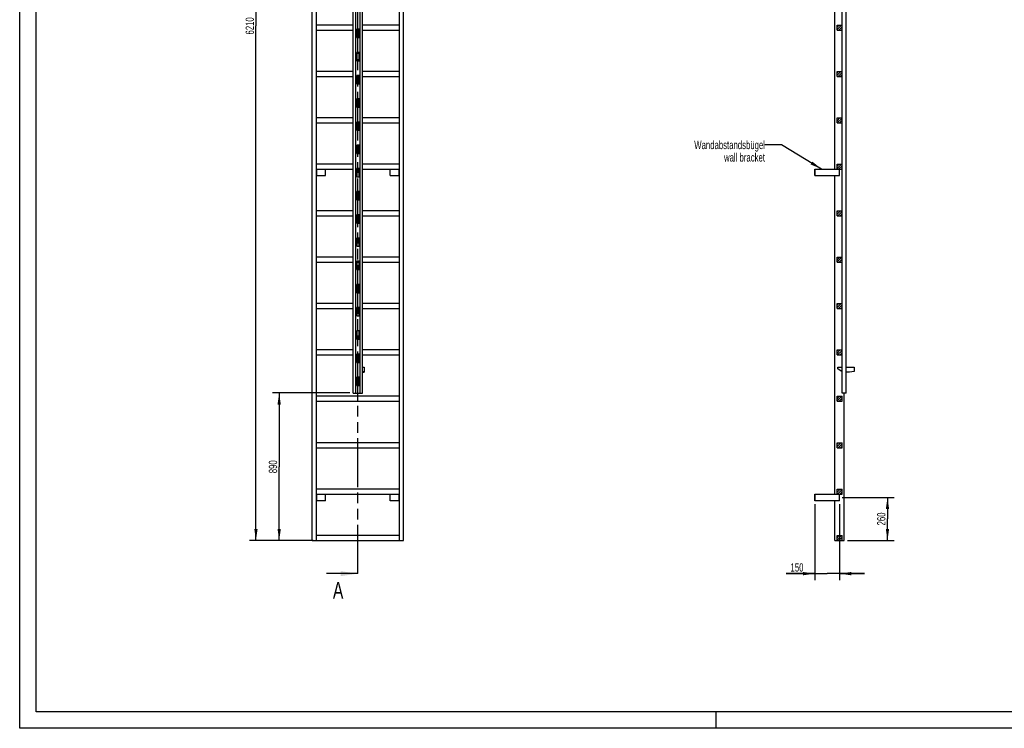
# Model space of a CAD drawing. Header units: millimetres. Extents: x 0 to 11880, y 0 to 8400.
# Tile 1 of 4: x 0 to 5940, y 0 to 4276. Entities that reach past the tile are written whole.
import ezdxf

# ---------------------------------------------------------------- set-up
doc = ezdxf.new("R2010")
doc.units = ezdxf.units.MM
doc.header["$LTSCALE"] = 653.4
doc.linetypes.add('PHANTOM', pattern=[0.8, 0.45, -0.05, 0.1, -0.05, 0.1, -0.05])
doc.layers.get('0').update_dxf_attribs({"linetype": 'CONTINUOUS'})
for name, color, linetype in [('050_DIMENSIONING', 7, 'CONTINUOUS'), ('053_NOTES', 7, 'CONTINUOUS'), ('HATCHING_BL0', 7, 'CONTINUOUS')]:
    doc.layers.add(name, color=color, linetype=linetype)
doc.styles.get("Standard").update_dxf_attribs({"font": 'txt', "width": 0.7})
doc.dimstyles.new('DIMSTYLE_2', dxfattribs={"dimtxt": 50, "dimasz": 70, "dimexe": 2, "dimexo": 1, "dimtad": 1, "dimdec": 1, "dimtxsty": 'Standard', "dimblk": '_FILLED', "dimblk1": '_FILLED', "dimblk2": '_FILLED', "dimcen": 0.09, "dimazin": 2, "dimtp": 0.5, "dimtm": 0.5, "dimtfac": 1, "dimtdec": 1, "dimtofl": 0, "dimtmove": 0, "dimatfit": 3, "dimldrblk": '_FILLED', "dimfxl": 1, "dimtolj": 1, "dimarcsym": 0})
doc.dimstyles.new('DIMSTYLE_4', dxfattribs={"dimtxt": 50, "dimasz": 70, "dimexe": 2, "dimexo": 1, "dimtad": 1, "dimtxsty": 'Standard', "dimblk": '_FILLED', "dimblk1": '_FILLED', "dimblk2": '_FILLED', "dimcen": 0.09, "dimazin": 2, "dimtp": 0.5, "dimtm": 0.5, "dimtfac": 1, "dimtofl": 0, "dimtmove": 0, "dimatfit": 3, "dimldrblk": '_FILLED', "dimfxl": 1, "dimtolj": 1, "dimarcsym": 0})
doc.dimstyles.new('DIMSTYLE_5', dxfattribs={"dimtxt": 50, "dimasz": 70, "dimexe": 2, "dimexo": 1, "dimtad": 1, "dimtxsty": 'Standard', "dimblk": '_FILLED', "dimblk1": '_FILLED', "dimblk2": '_FILLED', "dimcen": 0.09, "dimazin": 2, "dimtp": 2, "dimtm": 2, "dimtfac": 1, "dimtofl": 0, "dimtmove": 0, "dimatfit": 3, "dimldrblk": '_FILLED', "dimfxl": 1, "dimtolj": 1, "dimarcsym": 0})
doc.dimstyles.new('DIMSTYLE_6', dxfattribs={"dimtxt": 50, "dimasz": 70, "dimexe": 2, "dimexo": 1, "dimtad": 1, "dimtxsty": 'Standard', "dimblk": '_FILLED', "dimblk1": '_FILLED', "dimblk2": '_FILLED', "dimcen": 0.09, "dimazin": 2, "dimtp": 0.8, "dimtm": 0.8, "dimtfac": 1, "dimtofl": 0, "dimtmove": 0, "dimatfit": 3, "dimldrblk": '_FILLED', "dimfxl": 1, "dimtolj": 1, "dimarcsym": 0})
doc.dimstyles.get("Standard").update_dxf_attribs({"dimtxt": 50, "dimasz": 70, "dimexe": 2, "dimexo": 1, "dimtad": 1, "dimtxsty": 'Standard', "dimblk": '_FILLED', "dimblk1": '_FILLED', "dimblk2": '_FILLED', "dimcen": 0.09, "dimazin": 2, "dimtol": 1, "dimtp": 0.01, "dimtm": 0.01, "dimtfac": 1, "dimtofl": 0, "dimtmove": 0, "dimatfit": 3, "dimldrblk": '_FILLED', "dimfxl": 1, "dimtolj": 1, "dimarcsym": 0})

# ---------------------------------------------------------------- blocks, each defined once
blk = doc.blocks.new('_FILLED')
at = {"color": 0, "linetype": 'ByBlock'}
blk.add_solid([(0, 0), (-1, 0.143), (-1, -0.143)], dxfattribs=at)
blk = doc.blocks.new('*D3')
at = {"layer": '050_DIMENSIONING', "color": 2, "linetype": 'Continuous', "transparency": 16777216}
for p, q in [((4962.6, 1393.2), (5275.2, 1393.2)), ((5235.2, 1393.2), (5235.2, 1263.2)), ((5235.2, 1133.2), (5235.2, 1263.2)), ((4994.7, 1133.2), (5275.2, 1133.2))]:
    blk.add_line(p, q, dxfattribs=at)
at = {"layer": '050_DIMENSIONING', "color": 2, "linetype": 'Continuous', "transparency": 16777216, "xscale": 70, "yscale": 70, "zscale": 70}
for p, rotation in [((5235.2, 1393.2), 90), ((5235.2, 1133.2), 270)]:
    blk.add_blockref('_FILLED', p, dxfattribs=dict(at, rotation=rotation))
at = {"layer": '050_DIMENSIONING', "color": 2, "linetype": 'Continuous', "transparency": 16777216, "insert": (5172.7, 1263.2), "char_height": 50, "width": 176.786, "attachment_point": 2, "rotation": 90, "line_spacing_factor": 0.9}
blk.add_mtext('260', dxfattribs=at)
blk = doc.blocks.new('*D5')
at = {"layer": '050_DIMENSIONING', "color": 2, "linetype": 'Continuous', "transparency": 16777216}
for p, q in [((4796.2, 1353.2), (4796.2, 893.2)), ((4946.2, 1353.2), (4946.2, 893.2)), ((4796.2, 933.2), (4624.8, 933.2)), ((4624.8, 933.2), (4871.2, 933.2)), ((5096.2, 933.2), (4871.2, 933.2)), ((4946.2, 933.2), (5096.2, 933.2))]:
    blk.add_line(p, q, dxfattribs=at)
at = {"layer": '050_DIMENSIONING', "color": 2, "linetype": 'Continuous', "transparency": 16777216, "xscale": 70, "yscale": 70, "zscale": 70}
blk.add_blockref('_FILLED', (4796.2, 933.2), dxfattribs=at)
at = {"layer": '050_DIMENSIONING', "color": 2, "linetype": 'Continuous', "transparency": 16777216, "xscale": 70, "yscale": 70, "zscale": 70, "rotation": 180}
blk.add_blockref('_FILLED', (4946.2, 933.2), dxfattribs=at)
at = {"layer": '050_DIMENSIONING', "color": 2, "linetype": 'Continuous', "transparency": 16777216, "insert": (4728.4, 995.7), "char_height": 50, "width": 155.357, "attachment_point": 3, "line_spacing_factor": 0.9}
blk.add_mtext('150', dxfattribs=at)
blk = doc.blocks.new('*D6')
at = {"layer": '050_DIMENSIONING', "color": 2, "linetype": 'Continuous', "transparency": 16777216}
for p, q in [((1745.4, 7343.2), (1385.4, 7343.2)), ((1425.4, 7343.2), (1425.4, 4238.2)), ((1425.4, 1133.2), (1425.4, 4238.2)), ((1745.4, 1133.2), (1385.4, 1133.2))]:
    blk.add_line(p, q, dxfattribs=at)
at = {"layer": '050_DIMENSIONING', "color": 2, "linetype": 'Continuous', "transparency": 16777216, "xscale": 70, "yscale": 70, "zscale": 70}
for p, rotation in [((1425.4, 7343.2), 90), ((1425.4, 1133.2), 270)]:
    blk.add_blockref('_FILLED', p, dxfattribs=dict(at, rotation=rotation))
at = {"layer": '050_DIMENSIONING', "color": 2, "linetype": 'Continuous', "transparency": 16777216, "insert": (1362.9, 4238.2), "char_height": 50, "width": 219.643, "attachment_point": 2, "rotation": 90, "line_spacing_factor": 0.9}
blk.add_mtext('6210', dxfattribs=at)
blk = doc.blocks.new('*D7')
at = {"layer": '050_DIMENSIONING', "color": 2, "linetype": 'Continuous', "transparency": 16777216}
for p, q in [((1992.4, 2023.2), (1525.4, 2023.2)), ((1565.4, 2023.2), (1565.4, 1578.2)), ((1565.4, 1133.2), (1565.4, 1578.2)), ((1770.4, 1133.2), (1525.4, 1133.2))]:
    blk.add_line(p, q, dxfattribs=at)
at = {"layer": '050_DIMENSIONING', "color": 2, "linetype": 'Continuous', "transparency": 16777216, "xscale": 70, "yscale": 70, "zscale": 70}
for p, rotation in [((1565.4, 2023.2), 90), ((1565.4, 1133.2), 270)]:
    blk.add_blockref('_FILLED', p, dxfattribs=dict(at, rotation=rotation))
at = {"layer": '050_DIMENSIONING', "color": 2, "linetype": 'Continuous', "transparency": 16777216, "insert": (1502.9, 1578.2), "char_height": 50, "width": 176.786, "attachment_point": 2, "rotation": 90, "line_spacing_factor": 0.9}
blk.add_mtext('890', dxfattribs=at)
blk = doc.blocks.new('XSEC_FILLED')
at = {"color": 0, "linetype": 'ByBlock'}
blk.add_solid([(0, 0), (-1, 0.143), (-1, -0.143)], dxfattribs=at)
blk = doc.blocks.new('HATCHING_BL0', base_point=(1941.6, 4308.2))
at = {"layer": 'HATCHING_BL0', "color": 7, "linetype": 'PHANTOM'}
for p, q in [((2040.4, 7639.2), (2040.4, 7683.2)), ((2040.4, 933.2), (2040.4, 7533))]:
    blk.add_line(p, q, dxfattribs=at)
at = {"layer": 'HATCHING_BL0', "color": 7, "linetype": 'Continuous', "char_height": 100, "width": 128.571, "attachment_point": 1, "line_spacing_factor": 0.9}
for insert in [(1882.1, 7833.2), (1889.9, 883.2)]:
    blk.add_mtext('A', dxfattribs=dict(at, insert=insert))
at = {"layer": 'HATCHING_BL0', "color": 7, "linetype": 'Continuous'}
for points in [[(2040.4, 7683.2), (1842.8, 7683.2)], [(2040.4, 933.2), (1850.6, 933.2)]]:
    blk.add_leader(points, dimstyle='Standard', override={"dimasz": 105, "dimtad": 0, "dimldrblk": 'XSEC_FILLED'}, dxfattribs=at)

msp = doc.modelspace()

# ---------------------------------------------------------------- hatches: boundary and pattern name
at = {"linetype": 'Continuous'}
h = msp.add_hatch(dxfattribs=at)
h.set_pattern_fill('A', color=2, scale=9.722718, angle=45, style=0, pattern_type=0)
h.set_pattern_definition([(45, (0, 0), (-6.875, 6.875), [])])
edge = h.paths.add_edge_path()
edge.add_line((4961.183, 1133.179), (4931.183, 1133.179))
edge.add_line((4931.183, 1133.179), (4931.183, 1163.179))
edge.add_line((4931.183, 1163.179), (4961.183, 1163.179))
edge.add_line((4961.183, 1133.179), (4961.183, 1163.179))
edge = h.paths.add_edge_path()
edge.add_line((4931.183, 1413.179), (4931.183, 1443.179))
edge.add_line((4931.183, 1443.179), (4961.183, 1443.179))
edge.add_line((4961.183, 1413.179), (4961.183, 1443.179))
edge.add_line((4931.183, 1413.179), (4961.183, 1413.179))
edge = h.paths.add_edge_path()
edge.add_line((4931.183, 1693.179), (4931.183, 1723.179))
edge.add_line((4931.183, 1723.179), (4961.183, 1723.179))
edge.add_line((4961.183, 1693.179), (4961.183, 1723.179))
edge.add_line((4931.183, 1693.179), (4961.183, 1693.179))
edge = h.paths.add_edge_path()
edge.add_line((4931.183, 1973.179), (4931.183, 2003.179))
edge.add_line((4931.183, 2003.179), (4961.183, 2003.179))
edge.add_line((4961.183, 1973.179), (4961.183, 2003.179))
edge.add_line((4931.183, 1973.179), (4961.183, 1973.179))
edge = h.paths.add_edge_path()
edge.add_line((4931.183, 2253.179), (4931.183, 2283.179))
edge.add_line((4931.183, 2283.179), (4961.183, 2283.179))
edge.add_line((4961.183, 2253.179), (4961.183, 2283.179))
edge.add_line((4931.183, 2253.179), (4961.183, 2253.179))
edge = h.paths.add_edge_path()
edge.add_line((4931.183, 2533.179), (4931.183, 2563.179))
edge.add_line((4931.183, 2563.179), (4961.183, 2563.179))
edge.add_line((4961.183, 2533.179), (4961.183, 2563.179))
edge.add_line((4931.183, 2533.179), (4961.183, 2533.179))
edge = h.paths.add_edge_path()
edge.add_line((4931.183, 2813.179), (4931.183, 2843.179))
edge.add_line((4931.183, 2843.179), (4961.183, 2843.179))
edge.add_line((4961.183, 2813.179), (4961.183, 2843.179))
edge.add_line((4931.183, 2813.179), (4961.183, 2813.179))
edge = h.paths.add_edge_path()
edge.add_line((4931.183, 3093.179), (4931.183, 3123.179))
edge.add_line((4931.183, 3123.179), (4961.183, 3123.179))
edge.add_line((4961.183, 3093.179), (4961.183, 3123.179))
edge.add_line((4931.183, 3093.179), (4961.183, 3093.179))
edge = h.paths.add_edge_path()
edge.add_line((4931.183, 3373.179), (4931.183, 3403.179))
edge.add_line((4931.183, 3403.179), (4961.183, 3403.179))
edge.add_line((4961.183, 3373.179), (4961.183, 3403.179))
edge.add_line((4931.183, 3373.179), (4961.183, 3373.179))
edge = h.paths.add_edge_path()
edge.add_line((4931.183, 3653.179), (4931.183, 3683.179))
edge.add_line((4931.183, 3683.179), (4961.183, 3683.179))
edge.add_line((4961.183, 3653.179), (4961.183, 3683.179))
edge.add_line((4931.183, 3653.179), (4961.183, 3653.179))
edge = h.paths.add_edge_path()
edge.add_line((4931.183, 3933.179), (4931.183, 3963.179))
edge.add_line((4931.183, 3963.179), (4961.183, 3963.179))
edge.add_line((4961.183, 3933.179), (4961.183, 3963.179))
edge.add_line((4931.183, 3933.179), (4961.183, 3933.179))
edge = h.paths.add_edge_path()
edge.add_line((4931.183, 4213.179), (4931.183, 4243.179))
edge.add_line((4931.183, 4243.179), (4961.183, 4243.179))
edge.add_line((4961.183, 4213.179), (4961.183, 4243.179))
edge.add_line((4931.183, 4213.179), (4961.183, 4213.179))
edge = h.paths.add_edge_path()
edge.add_line((4931.183, 4493.179), (4931.183, 4523.179))
edge.add_line((4931.183, 4523.179), (4961.183, 4523.179))
edge.add_line((4961.183, 4493.179), (4961.183, 4523.179))
edge.add_line((4931.183, 4493.179), (4961.183, 4493.179))
edge = h.paths.add_edge_path()
edge.add_line((4931.183, 4773.179), (4931.183, 4803.179))
edge.add_line((4931.183, 4803.179), (4961.183, 4803.179))
edge.add_line((4961.183, 4773.179), (4961.183, 4803.179))
edge.add_line((4931.183, 4773.179), (4961.183, 4773.179))
edge = h.paths.add_edge_path()
edge.add_line((4931.183, 5053.179), (4931.183, 5083.179))
edge.add_line((4931.183, 5083.179), (4961.183, 5083.179))
edge.add_line((4961.183, 5053.179), (4961.183, 5083.179))
edge.add_line((4931.183, 5053.179), (4961.183, 5053.179))
edge = h.paths.add_edge_path()
edge.add_line((4931.183, 5333.179), (4931.183, 5363.179))
edge.add_line((4931.183, 5363.179), (4961.183, 5363.179))
edge.add_line((4961.183, 5333.179), (4961.183, 5363.179))
edge.add_line((4931.183, 5333.179), (4961.183, 5333.179))
edge = h.paths.add_edge_path()
edge.add_line((4931.183, 5613.179), (4931.183, 5643.179))
edge.add_line((4931.183, 5643.179), (4961.183, 5643.179))
edge.add_line((4961.183, 5613.179), (4961.183, 5643.179))
edge.add_line((4931.183, 5613.179), (4961.183, 5613.179))
edge = h.paths.add_edge_path()
edge.add_line((4931.183, 5893.179), (4931.183, 5923.179))
edge.add_line((4931.183, 5923.179), (4961.183, 5923.179))
edge.add_line((4961.183, 5893.179), (4961.183, 5923.179))
edge.add_line((4931.183, 5893.179), (4961.183, 5893.179))
edge = h.paths.add_edge_path()
edge.add_line((4961.283, 2068.179), (4961.283, 2023.179))
edge.add_line((4962.183, 2068.179), (4961.283, 2068.179))
edge.add_line((4962.183, 2068.179), (4962.183, 2023.179))
edge.add_line((4962.183, 2023.179), (4961.283, 2023.179))
edge = h.paths.add_edge_path()
edge.add_line((4961.283, 2208.179), (4961.283, 2118.179))
edge.add_line((4962.183, 2208.179), (4961.283, 2208.179))
edge.add_line((4962.183, 2208.179), (4962.183, 2118.179))
edge.add_line((4962.183, 2118.179), (4961.283, 2118.179))
edge = h.paths.add_edge_path()
edge.add_line((4961.283, 2348.179), (4961.283, 2258.179))
edge.add_line((4962.183, 2348.179), (4961.283, 2348.179))
edge.add_line((4962.183, 2348.179), (4962.183, 2258.179))
edge.add_line((4962.183, 2258.179), (4961.283, 2258.179))
edge = h.paths.add_edge_path()
edge.add_line((4961.283, 2488.179), (4961.283, 2398.179))
edge.add_line((4962.183, 2488.179), (4961.283, 2488.179))
edge.add_line((4962.183, 2488.179), (4962.183, 2398.179))
edge.add_line((4962.183, 2398.179), (4961.283, 2398.179))
edge = h.paths.add_edge_path()
edge.add_line((4961.283, 2628.179), (4961.283, 2538.179))
edge.add_line((4962.183, 2628.179), (4961.283, 2628.179))
edge.add_line((4962.183, 2628.179), (4962.183, 2538.179))
edge.add_line((4962.183, 2538.179), (4961.283, 2538.179))
edge = h.paths.add_edge_path()
edge.add_line((4961.283, 2768.179), (4961.283, 2678.179))
edge.add_line((4962.183, 2768.179), (4961.283, 2768.179))
edge.add_line((4962.183, 2768.179), (4962.183, 2678.179))
edge.add_line((4962.183, 2678.179), (4961.283, 2678.179))
edge = h.paths.add_edge_path()
edge.add_line((4961.283, 2908.179), (4961.283, 2818.179))
edge.add_line((4962.183, 2908.179), (4961.283, 2908.179))
edge.add_line((4962.183, 2908.179), (4962.183, 2818.179))
edge.add_line((4962.183, 2818.179), (4961.283, 2818.179))
edge = h.paths.add_edge_path()
edge.add_line((4961.283, 3048.179), (4961.283, 2958.179))
edge.add_line((4962.183, 3048.179), (4961.283, 3048.179))
edge.add_line((4962.183, 3048.179), (4962.183, 2958.179))
edge.add_line((4962.183, 2958.179), (4961.283, 2958.179))
edge = h.paths.add_edge_path()
edge.add_line((4962.183, 7343.179), (4961.283, 7343.179))
edge.add_line((4962.183, 7343.179), (4962.183, 7298.179))
edge.add_line((4962.183, 7298.179), (4961.283, 7298.179))
edge.add_line((4961.283, 7343.179), (4961.283, 7298.179))
edge = h.paths.add_edge_path()
edge.add_line((4961.283, 3188.179), (4961.283, 3098.179))
edge.add_line((4962.183, 3188.179), (4961.283, 3188.179))
edge.add_line((4962.183, 3188.179), (4962.183, 3098.179))
edge.add_line((4962.183, 3098.179), (4961.283, 3098.179))
edge = h.paths.add_edge_path()
edge.add_line((4961.283, 3328.179), (4961.283, 3238.179))
edge.add_line((4962.183, 3328.179), (4961.283, 3328.179))
edge.add_line((4962.183, 3328.179), (4962.183, 3238.179))
edge.add_line((4962.183, 3238.179), (4961.283, 3238.179))
edge = h.paths.add_edge_path()
edge.add_line((4961.283, 3468.179), (4961.283, 3378.179))
edge.add_line((4962.183, 3468.179), (4961.283, 3468.179))
edge.add_line((4962.183, 3468.179), (4962.183, 3378.179))
edge.add_line((4962.183, 3378.179), (4961.283, 3378.179))
edge = h.paths.add_edge_path()
edge.add_line((4961.283, 3608.179), (4961.283, 3518.179))
edge.add_line((4962.183, 3608.179), (4961.283, 3608.179))
edge.add_line((4962.183, 3608.179), (4962.183, 3518.179))
edge.add_line((4962.183, 3518.179), (4961.283, 3518.179))
edge = h.paths.add_edge_path()
edge.add_line((4961.283, 3748.179), (4961.283, 3658.179))
edge.add_line((4962.183, 3748.179), (4961.283, 3748.179))
edge.add_line((4962.183, 3748.179), (4962.183, 3658.179))
edge.add_line((4962.183, 3658.179), (4961.283, 3658.179))
edge = h.paths.add_edge_path()
edge.add_line((4961.283, 3888.179), (4961.283, 3798.179))
edge.add_line((4962.183, 3888.179), (4961.283, 3888.179))
edge.add_line((4962.183, 3888.179), (4962.183, 3798.179))
edge.add_line((4962.183, 3798.179), (4961.283, 3798.179))
edge = h.paths.add_edge_path()
edge.add_line((4961.283, 4028.179), (4961.283, 3938.179))
edge.add_line((4962.183, 4028.179), (4961.283, 4028.179))
edge.add_line((4962.183, 4028.179), (4962.183, 3938.179))
edge.add_line((4962.183, 3938.179), (4961.283, 3938.179))
edge = h.paths.add_edge_path()
edge.add_line((4962.183, 7248.179), (4961.283, 7248.179))
edge.add_line((4962.183, 7248.179), (4962.183, 7158.179))
edge.add_line((4962.183, 7158.179), (4961.283, 7158.179))
edge.add_line((4961.283, 7248.179), (4961.283, 7158.179))
edge = h.paths.add_edge_path()
edge.add_line((4962.183, 7108.179), (4961.283, 7108.179))
edge.add_line((4962.183, 7108.179), (4962.183, 7018.179))
edge.add_line((4962.183, 7018.179), (4961.283, 7018.179))
edge.add_line((4961.283, 7108.179), (4961.283, 7018.179))
edge = h.paths.add_edge_path()
edge.add_line((4962.183, 6968.179), (4961.283, 6968.179))
edge.add_line((4962.183, 6968.179), (4962.183, 6878.179))
edge.add_line((4962.183, 6878.179), (4961.283, 6878.179))
edge.add_line((4961.283, 6968.179), (4961.283, 6878.179))
edge = h.paths.add_edge_path()
edge.add_line((4962.183, 6828.179), (4961.283, 6828.179))
edge.add_line((4962.183, 6828.179), (4962.183, 6738.179))
edge.add_line((4962.183, 6738.179), (4961.283, 6738.179))
edge.add_line((4961.283, 6828.179), (4961.283, 6738.179))
edge = h.paths.add_edge_path()
edge.add_line((4962.183, 6688.179), (4961.283, 6688.179))
edge.add_line((4962.183, 6688.179), (4962.183, 6598.179))
edge.add_line((4962.183, 6598.179), (4961.283, 6598.179))
edge.add_line((4961.283, 6688.179), (4961.283, 6598.179))
edge = h.paths.add_edge_path()
edge.add_line((4962.183, 6548.179), (4961.283, 6548.179))
edge.add_line((4962.183, 6548.179), (4962.183, 6458.179))
edge.add_line((4962.183, 6458.179), (4961.283, 6458.179))
edge.add_line((4961.283, 6548.179), (4961.283, 6458.179))
edge = h.paths.add_edge_path()
edge.add_line((4962.183, 6408.179), (4961.283, 6408.179))
edge.add_line((4962.183, 6408.179), (4962.183, 6318.179))
edge.add_line((4962.183, 6318.179), (4961.283, 6318.179))
edge.add_line((4961.283, 6408.179), (4961.283, 6318.179))
edge = h.paths.add_edge_path()
edge.add_line((4962.183, 6268.179), (4961.283, 6268.179))
edge.add_line((4962.183, 6268.179), (4962.183, 6178.179))
edge.add_line((4962.183, 6178.179), (4961.283, 6178.179))
edge.add_line((4961.283, 6268.179), (4961.283, 6178.179))
edge = h.paths.add_edge_path()
edge.add_line((4962.183, 6128.179), (4961.283, 6128.179))
edge.add_line((4962.183, 6128.179), (4962.183, 6038.179))
edge.add_line((4962.183, 6038.179), (4961.283, 6038.179))
edge.add_line((4961.283, 6128.179), (4961.283, 6038.179))
edge = h.paths.add_edge_path()
edge.add_line((4962.183, 5988.179), (4961.283, 5988.179))
edge.add_line((4962.183, 5988.179), (4962.183, 5898.179))
edge.add_line((4962.183, 5898.179), (4961.283, 5898.179))
edge.add_line((4961.283, 5988.179), (4961.283, 5898.179))
edge = h.paths.add_edge_path()
edge.add_line((4962.183, 5848.179), (4961.283, 5848.179))
edge.add_line((4962.183, 5848.179), (4962.183, 5758.179))
edge.add_line((4962.183, 5758.179), (4961.283, 5758.179))
edge.add_line((4961.283, 5848.179), (4961.283, 5758.179))
edge = h.paths.add_edge_path()
edge.add_line((4962.183, 5708.179), (4961.283, 5708.179))
edge.add_line((4962.183, 5708.179), (4962.183, 5618.179))
edge.add_line((4962.183, 5618.179), (4961.283, 5618.179))
edge.add_line((4961.283, 5708.179), (4961.283, 5618.179))
edge = h.paths.add_edge_path()
edge.add_line((4962.183, 5568.179), (4961.283, 5568.179))
edge.add_line((4962.183, 5568.179), (4962.183, 5478.179))
edge.add_line((4962.183, 5478.179), (4961.283, 5478.179))
edge.add_line((4961.283, 5568.179), (4961.283, 5478.179))
edge = h.paths.add_edge_path()
edge.add_line((4962.183, 5428.179), (4961.283, 5428.179))
edge.add_line((4962.183, 5428.179), (4962.183, 5338.179))
edge.add_line((4962.183, 5338.179), (4961.283, 5338.179))
edge.add_line((4961.283, 5428.179), (4961.283, 5338.179))
edge = h.paths.add_edge_path()
edge.add_line((4931.183, 6203.179), (4931.183, 6173.179))
edge.add_line((4961.183, 6203.179), (4931.183, 6203.179))
edge.add_line((4961.183, 6203.179), (4961.183, 6173.179))
edge.add_line((4961.183, 6173.179), (4931.183, 6173.179))
edge = h.paths.add_edge_path()
edge.add_line((4931.183, 6483.179), (4931.183, 6453.179))
edge.add_line((4961.183, 6483.179), (4931.183, 6483.179))
edge.add_line((4961.183, 6483.179), (4961.183, 6453.179))
edge.add_line((4961.183, 6453.179), (4931.183, 6453.179))
edge = h.paths.add_edge_path()
edge.add_line((4931.183, 6763.179), (4931.183, 6733.179))
edge.add_line((4961.183, 6763.179), (4931.183, 6763.179))
edge.add_line((4961.183, 6763.179), (4961.183, 6733.179))
edge.add_line((4961.183, 6733.179), (4931.183, 6733.179))
edge = h.paths.add_edge_path()
edge.add_line((4931.183, 7043.179), (4931.183, 7013.179))
edge.add_line((4961.183, 7043.179), (4931.183, 7043.179))
edge.add_line((4961.183, 7043.179), (4961.183, 7013.179))
edge.add_line((4961.183, 7013.179), (4931.183, 7013.179))
edge = h.paths.add_edge_path()
edge.add_line((4931.183, 7323.179), (4931.183, 7293.179))
edge.add_line((4961.183, 7323.179), (4931.183, 7323.179))
edge.add_line((4961.183, 7323.179), (4961.183, 7293.179))
edge.add_line((4961.183, 7293.179), (4931.183, 7293.179))
edge = h.paths.add_edge_path()
edge.add_line((4961.283, 4168.179), (4961.283, 4078.179))
edge.add_line((4962.183, 4168.179), (4961.283, 4168.179))
edge.add_line((4962.183, 4168.179), (4962.183, 4078.179))
edge.add_line((4962.183, 4078.179), (4961.283, 4078.179))
edge = h.paths.add_edge_path()
edge.add_line((4961.283, 4308.179), (4961.283, 4218.179))
edge.add_line((4962.183, 4308.179), (4961.283, 4308.179))
edge.add_line((4962.183, 4308.179), (4962.183, 4218.179))
edge.add_line((4962.183, 4218.179), (4961.283, 4218.179))
edge = h.paths.add_edge_path()
edge.add_line((4961.283, 4448.179), (4961.283, 4358.179))
edge.add_line((4962.183, 4448.179), (4961.283, 4448.179))
edge.add_line((4962.183, 4448.179), (4962.183, 4358.179))
edge.add_line((4962.183, 4358.179), (4961.283, 4358.179))
edge = h.paths.add_edge_path()
edge.add_line((4961.283, 4588.179), (4961.283, 4498.179))
edge.add_line((4962.183, 4588.179), (4961.283, 4588.179))
edge.add_line((4962.183, 4588.179), (4962.183, 4498.179))
edge.add_line((4962.183, 4498.179), (4961.283, 4498.179))
edge = h.paths.add_edge_path()
edge.add_line((4961.283, 4728.179), (4961.283, 4638.179))
edge.add_line((4962.183, 4728.179), (4961.283, 4728.179))
edge.add_line((4962.183, 4728.179), (4962.183, 4638.179))
edge.add_line((4962.183, 4638.179), (4961.283, 4638.179))
edge = h.paths.add_edge_path()
edge.add_line((4961.283, 4868.179), (4961.283, 4778.179))
edge.add_line((4962.183, 4868.179), (4961.283, 4868.179))
edge.add_line((4962.183, 4868.179), (4962.183, 4778.179))
edge.add_line((4962.183, 4778.179), (4961.283, 4778.179))
edge = h.paths.add_edge_path()
edge.add_line((4961.283, 5008.179), (4961.283, 4918.179))
edge.add_line((4962.183, 5008.179), (4961.283, 5008.179))
edge.add_line((4962.183, 5008.179), (4962.183, 4918.179))
edge.add_line((4962.183, 4918.179), (4961.283, 4918.179))
edge = h.paths.add_edge_path()
edge.add_line((4961.283, 5148.179), (4961.283, 5058.179))
edge.add_line((4962.183, 5148.179), (4961.283, 5148.179))
edge.add_line((4962.183, 5148.179), (4962.183, 5058.179))
edge.add_line((4962.183, 5058.179), (4961.283, 5058.179))
edge = h.paths.add_edge_path()
edge.add_line((4961.283, 5288.179), (4961.283, 5198.179))
edge.add_line((4962.183, 5288.179), (4961.283, 5288.179))
edge.add_line((4962.183, 5288.179), (4962.183, 5198.179))
edge.add_line((4962.183, 5198.179), (4961.283, 5198.179))

# ---------------------------------------------------------------- linework, layer by layer
at = {"color": 3, "linetype": 'Continuous'}
for p, q in [((0, 0), (0, 8400)), ((4200, 100), (4200, 0)), ((11880, 0), (0, 0))]:
    msp.add_line(p, q, dxfattribs=at)
at = {"color": 5, "linetype": 'Continuous'}
for p, q in [((100, 100), (100, 8300)), ((11780, 100), (100, 100))]:
    msp.add_line(p, q, dxfattribs=at)
at = {"color": 7, "linetype": 'Continuous'}
for p, q in [((1765.391, 1133.179), (1765.391, 7343.179)), ((1790.391, 1133.179), (1790.391, 7343.179)), ((2012.391, 2023.179), (2012.391, 7343.179)), ((2027.391, 2023.179), (2027.391, 7343.179)), ((2053.391, 2023.179), (2053.391, 7343.179)), ((2068.391, 2023.179), (2068.391, 7343.179)), ((2290.391, 1133.179), (2290.391, 7343.179)), ((2315.391, 1133.179), (2315.391, 7343.179)), ((4961.283, 2023.179), (4961.283, 7343.179)), ((4962.183, 2023.179), (4962.183, 7343.179)), ((4984.183, 7343.179), (4984.183, 2023.179)), ((4985.183, 2023.179), (4985.183, 7343.179)), ((4917.683, 3374.718), (4917.683, 5294.718)), ((2012.391, 4243.179), (1790.391, 4243.179)), ((2033.391, 4218.179), (2033.391, 4168.179)), ((2047.391, 4218.179), (2033.391, 4218.179)), ((2047.391, 4168.179), (2047.391, 4218.179)), ((2290.391, 4243.179), (2068.391, 4243.179)), ((4931.183, 4213.179), (4931.183, 4243.179)), ((4931.183, 4243.179), (4961.183, 4243.179)), ((4961.183, 4213.179), (4961.183, 4243.179)), ((4962.183, 4218.179), (4961.283, 4218.179)), ((1790.391, 4213.179), (2012.391, 4213.179)), ((2033.391, 4213.179), (2047.391, 4213.179)), ((2033.391, 4168.179), (2047.391, 4168.179)), ((2068.391, 4213.179), (2290.391, 4213.179)), ((4931.183, 4213.179), (4961.183, 4213.179)), ((4962.183, 4168.179), (4961.283, 4168.179)), ((2033.391, 4078.179), (2033.391, 4028.179)), ((2047.391, 4078.179), (2033.391, 4078.179)), ((2047.391, 4028.179), (2047.391, 4078.179)), ((4962.183, 4078.179), (4961.283, 4078.179)), ((2033.391, 4028.179), (2047.391, 4028.179)), ((4962.183, 4028.179), (4961.283, 4028.179)), ((2012.391, 3963.179), (1790.391, 3963.179)), ((1790.391, 3933.179), (2012.391, 3933.179)), ((2047.391, 3938.179), (2033.391, 3938.179)), ((2033.391, 3938.179), (2033.391, 3888.179)), ((2033.391, 3933.179), (2047.391, 3933.179)), ((2047.391, 3888.179), (2047.391, 3938.179)), ((2290.391, 3963.179), (2068.391, 3963.179)), ((2068.391, 3933.179), (2290.391, 3933.179)), ((4931.183, 3963.179), (4961.183, 3963.179)), ((4931.183, 3933.179), (4931.183, 3963.179)), ((4931.183, 3933.179), (4961.183, 3933.179)), ((4961.183, 3933.179), (4961.183, 3963.179)), ((4962.183, 3938.179), (4961.283, 3938.179)), ((2033.391, 3888.179), (2047.391, 3888.179)), ((4962.183, 3888.179), (4961.283, 3888.179)), ((2047.391, 3798.179), (2033.391, 3798.179)), ((2033.391, 3798.179), (2033.391, 3748.179)), ((2033.391, 3748.179), (2047.391, 3748.179)), ((2047.391, 3748.179), (2047.391, 3798.179)), ((4962.183, 3798.179), (4961.283, 3798.179)), ((4962.183, 3748.179), (4961.283, 3748.179)), ((2012.391, 3683.179), (1790.391, 3683.179)), ((2290.391, 3683.179), (2068.391, 3683.179)), ((4931.183, 3683.179), (4961.183, 3683.179)), ((4931.183, 3653.179), (4931.183, 3683.179)), ((4961.183, 3653.179), (4961.183, 3683.179)), ((1790.391, 3653.179), (2012.391, 3653.179)), ((2047.391, 3658.179), (2033.391, 3658.179)), ((2033.391, 3658.179), (2033.391, 3608.179)), ((2033.391, 3653.179), (2047.391, 3653.179)), ((2047.391, 3608.179), (2047.391, 3658.179)), ((2068.391, 3653.179), (2290.391, 3653.179)), ((4931.183, 3653.179), (4961.183, 3653.179)), ((4962.183, 3658.179), (4961.283, 3658.179)), ((2033.391, 3608.179), (2047.391, 3608.179)), ((4962.183, 3608.179), (4961.283, 3608.179)), ((2047.391, 3518.179), (2033.391, 3518.179)), ((2033.391, 3518.179), (2033.391, 3468.179)), ((2047.391, 3468.179), (2047.391, 3518.179)), ((4962.183, 3518.179), (4961.283, 3518.179)), ((2033.391, 3468.179), (2047.391, 3468.179)), ((4962.183, 3468.179), (4961.283, 3468.179)), ((2012.391, 3403.179), (1790.391, 3403.179)), ((2290.391, 3403.179), (2068.391, 3403.179)), ((4931.183, 3403.179), (4961.183, 3403.179)), ((4931.183, 3373.179), (4931.183, 3403.179)), ((4961.183, 3373.179), (4961.183, 3403.179)), ((1790.391, 3373.179), (2012.391, 3373.179)), ((1790.391, 3334.718), (1845.391, 3334.718)), ((1792.391, 3334.718), (1792.391, 3373.179)), ((1845.391, 3334.718), (1845.391, 3373.179)), ((2047.391, 3378.179), (2033.391, 3378.179)), ((2033.391, 3378.179), (2033.391, 3328.179)), ((2033.391, 3373.179), (2047.391, 3373.179)), ((2033.391, 3328.179), (2047.391, 3328.179)), ((2047.391, 3328.179), (2047.391, 3378.179)), ((2068.391, 3373.179), (2290.391, 3373.179)), ((2235.391, 3334.718), (2235.391, 3373.179)), ((2235.391, 3334.718), (2290.391, 3334.718)), ((2288.391, 3334.718), (2288.391, 3373.179)), ((4796.183, 3374.718), (4931.183, 3374.718)), ((4796.183, 3334.718), (4796.183, 3374.718)), ((4796.183, 3334.718), (4946.183, 3334.718)), ((4798.183, 3334.718), (4798.183, 3374.718)), ((4917.683, 1413.179), (4917.683, 3334.718)), ((4931.183, 3373.179), (4961.183, 3373.179)), ((4946.183, 3334.718), (4946.183, 3373.179)), ((4962.183, 3378.179), (4961.283, 3378.179)), ((4962.183, 3328.179), (4961.283, 3328.179)), ((2047.391, 3238.179), (2033.391, 3238.179)), ((2033.391, 3238.179), (2033.391, 3188.179)), ((2047.391, 3188.179), (2047.391, 3238.179)), ((4962.183, 3238.179), (4961.283, 3238.179)), ((2033.391, 3188.179), (2047.391, 3188.179)), ((4962.183, 3188.179), (4961.283, 3188.179)), ((2012.391, 3123.179), (1790.391, 3123.179)), ((1790.391, 3093.179), (2012.391, 3093.179)), ((2047.391, 3098.179), (2033.391, 3098.179)), ((2033.391, 3098.179), (2033.391, 3048.179)), ((2033.391, 3093.179), (2047.391, 3093.179)), ((2047.391, 3048.179), (2047.391, 3098.179)), ((2290.391, 3123.179), (2068.391, 3123.179)), ((2068.391, 3093.179), (2290.391, 3093.179)), ((4931.183, 3123.179), (4961.183, 3123.179)), ((4931.183, 3093.179), (4931.183, 3123.179)), ((4931.183, 3093.179), (4961.183, 3093.179)), ((4961.183, 3093.179), (4961.183, 3123.179)), ((4962.183, 3098.179), (4961.283, 3098.179)), ((2033.391, 3048.179), (2047.391, 3048.179)), ((4962.183, 3048.179), (4961.283, 3048.179)), ((2047.391, 2958.179), (2033.391, 2958.179)), ((2033.391, 2958.179), (2033.391, 2908.179)), ((2047.391, 2908.179), (2047.391, 2958.179)), ((4962.183, 2958.179), (4961.283, 2958.179)), ((2033.391, 2908.179), (2047.391, 2908.179)), ((4962.183, 2908.179), (4961.283, 2908.179)), ((2012.391, 2843.179), (1790.391, 2843.179)), ((1790.391, 2813.179), (2012.391, 2813.179)), ((2047.391, 2818.179), (2033.391, 2818.179)), ((2033.391, 2818.179), (2033.391, 2768.179)), ((2033.391, 2813.179), (2047.391, 2813.179)), ((2047.391, 2768.179), (2047.391, 2818.179)), ((2290.391, 2843.179), (2068.391, 2843.179)), ((2068.391, 2813.179), (2290.391, 2813.179)), ((4931.183, 2843.179), (4961.183, 2843.179)), ((4931.183, 2813.179), (4931.183, 2843.179)), ((4931.183, 2813.179), (4961.183, 2813.179)), ((4961.183, 2813.179), (4961.183, 2843.179)), ((4962.183, 2818.179), (4961.283, 2818.179)), ((2033.391, 2768.179), (2047.391, 2768.179)), ((4962.183, 2768.179), (4961.283, 2768.179)), ((2047.391, 2678.179), (2033.391, 2678.179)), ((2033.391, 2678.179), (2033.391, 2628.179)), ((2047.391, 2628.179), (2047.391, 2678.179)), ((4962.183, 2678.179), (4961.283, 2678.179)), ((2033.391, 2628.179), (2047.391, 2628.179)), ((4962.183, 2628.179), (4961.283, 2628.179)), ((2012.391, 2563.179), (1790.391, 2563.179)), ((2290.391, 2563.179), (2068.391, 2563.179)), ((4931.183, 2563.179), (4961.183, 2563.179)), ((4931.183, 2533.179), (4931.183, 2563.179)), ((4961.183, 2533.179), (4961.183, 2563.179)), ((1790.391, 2533.179), (2012.391, 2533.179)), ((2047.391, 2538.179), (2033.391, 2538.179)), ((2033.391, 2538.179), (2033.391, 2488.179)), ((2033.391, 2533.179), (2047.391, 2533.179)), ((2047.391, 2488.179), (2047.391, 2538.179)), ((2068.391, 2533.179), (2290.391, 2533.179)), ((4931.183, 2533.179), (4961.183, 2533.179)), ((4962.183, 2538.179), (4961.283, 2538.179)), ((2033.391, 2488.179), (2047.391, 2488.179)), ((4962.183, 2488.179), (4961.283, 2488.179)), ((2047.391, 2398.179), (2033.391, 2398.179)), ((2033.391, 2398.179), (2033.391, 2348.179)), ((2047.391, 2348.179), (2047.391, 2398.179)), ((4962.183, 2398.179), (4961.283, 2398.179)), ((2033.391, 2348.179), (2047.391, 2348.179)), ((4962.183, 2348.179), (4961.283, 2348.179)), ((2012.391, 2283.179), (1790.391, 2283.179)), ((2047.391, 2258.179), (2033.391, 2258.179)), ((2033.391, 2258.179), (2033.391, 2208.179)), ((2047.391, 2208.179), (2047.391, 2258.179)), ((2290.391, 2283.179), (2068.391, 2283.179)), ((4931.183, 2283.179), (4961.183, 2283.179)), ((4931.183, 2253.179), (4931.183, 2283.179)), ((4961.183, 2253.179), (4961.183, 2283.179)), ((4962.183, 2258.179), (4961.283, 2258.179)), ((1790.391, 2253.179), (2012.391, 2253.179)), ((2033.391, 2253.179), (2047.391, 2253.179)), ((2033.391, 2208.179), (2047.391, 2208.179)), ((2068.391, 2253.179), (2290.391, 2253.179)), ((4931.183, 2253.179), (4961.183, 2253.179)), ((4962.183, 2208.179), (4961.283, 2208.179)), ((2068.391, 2178.179), (2078.391, 2178.179)), ((2068.391, 2153.179), (2078.391, 2153.179)), ((2068.391, 2148.179), (2078.391, 2148.179)), ((2078.391, 2178.179), (2078.391, 2148.179)), ((4935.183, 2178.179), (4961.283, 2178.179)), ((4935.183, 2168.179), (4935.183, 2178.179)), ((4961.283, 2150.779), (4935.183, 2168.179)), ((4985.183, 2178.179), (5035.183, 2178.179)), ((5005.183, 2148.179), (4985.183, 2148.179)), ((5035.183, 2153.179), (5005.183, 2148.179)), ((5035.183, 2178.179), (5035.183, 2153.179)), ((2047.391, 2118.179), (2033.391, 2118.179)), ((2033.391, 2118.179), (2033.391, 2068.179)), ((2047.391, 2068.179), (2047.391, 2118.179)), ((4962.183, 2118.179), (4961.283, 2118.179)), ((2012.391, 2023.179), (2068.391, 2023.179)), ((2033.391, 2068.179), (2047.391, 2068.179)), ((4962.183, 2068.179), (4961.283, 2068.179)), ((4985.183, 2023.179), (4961.283, 2023.179)), ((4974.683, 1133.179), (4974.683, 2023.179)), ((2290.391, 2003.179), (1790.391, 2003.179)), ((1790.391, 1973.179), (2290.391, 1973.179)), ((4931.183, 2003.179), (4961.183, 2003.179)), ((4931.183, 1973.179), (4931.183, 2003.179)), ((4931.183, 1973.179), (4961.183, 1973.179)), ((4961.183, 1973.179), (4961.183, 2003.179)), ((2290.391, 1723.179), (1790.391, 1723.179)), ((4931.183, 1723.179), (4961.183, 1723.179)), ((4931.183, 1693.179), (4931.183, 1723.179)), ((4961.183, 1693.179), (4961.183, 1723.179)), ((1790.391, 1693.179), (2290.391, 1693.179)), ((4931.183, 1693.179), (4961.183, 1693.179)), ((2290.391, 1443.179), (1790.391, 1443.179)), ((4931.183, 1443.179), (4961.183, 1443.179)), ((4931.183, 1413.179), (4931.183, 1443.179)), ((4961.183, 1413.179), (4961.183, 1443.179)), ((1790.391, 1413.179), (2290.391, 1413.179)), ((1845.391, 1373.179), (1790.391, 1373.179)), ((1792.391, 1373.179), (1792.391, 1413.179)), ((1845.391, 1373.179), (1845.391, 1413.179)), ((2235.391, 1373.179), (2235.391, 1413.179)), ((2290.391, 1373.179), (2235.391, 1373.179)), ((2288.391, 1373.179), (2288.391, 1413.179)), ((4796.183, 1413.179), (4961.183, 1413.179)), ((4796.183, 1373.179), (4796.183, 1413.179)), ((4946.183, 1373.179), (4796.183, 1373.179)), ((4798.183, 1373.179), (4798.183, 1413.179)), ((4917.683, 1133.179), (4917.683, 1373.179)), ((4946.183, 1373.179), (4946.183, 1413.179)), ((1765.391, 1133.179), (2315.391, 1133.179)), ((2290.391, 1163.179), (1790.391, 1163.179)), ((4917.683, 1133.179), (4974.683, 1133.179)), ((4931.183, 1163.179), (4961.183, 1163.179)), ((4931.183, 1133.179), (4931.183, 1163.179)), ((4961.183, 1133.179), (4961.183, 1163.179))]:
    msp.add_line(p, q, dxfattribs=at)

# ---------------------------------------------------------------- block references
at = {"layer": 'HATCHING_BL0'}
msp.add_blockref('HATCHING_BL0', (1941.588, 4308.179), dxfattribs=at)

# ---------------------------------------------------------------- texts
at = {"layer": '053_NOTES', "color": 2, "linetype": 'Continuous', "insert": (4496.183, 3544.753), "char_height": 50, "width": 945.35714, "attachment_point": 3, "line_spacing_factor": 0.9}
msp.add_mtext('Wandabstandsbügel\\Pwall bracket', dxfattribs=at)

# ---------------------------------------------------------------- dimensions: what is measured, and where the dimension line sits
at = {"layer": '050_DIMENSIONING', "color": 2, "linetype": 'Continuous'}
for base, p1, p2, angle, dimstyle, picture, middle in [((1425.391, 7343.179), (1746.391, 1133.179), (1746.391, 7343.179), 90, 'DIMSTYLE_5', '*D6', (1425.391, 4231.036)), ((1565.391, 1133.179), (1993.391, 2023.179), (1771.391, 1133.179), 270, 'DIMSTYLE_6', '*D7', (1565.391, 1571.037)), ((5235.183, 1393.179), (4993.683, 1133.179), (4961.584, 1393.179), 90, 'DIMSTYLE_2', '*D3', (5235.183, 1256.036))]:
    dim = msp.add_linear_dim(base=base, p1=p1, p2=p2, angle=angle, dimstyle=dimstyle, dxfattribs=at)
    dim.commit()
    dim.dimension.update_dxf_attribs({"geometry": picture, "text_midpoint": middle, "dimtype": 160})
dim = msp.add_linear_dim(base=(4946.183, 933.179), p1=(4796.183, 1354.179), p2=(4946.183, 1354.179), dimstyle='DIMSTYLE_4', dxfattribs=at)
dim.commit()
dim.dimension.update_dxf_attribs({"geometry": '*D5', "text_midpoint": (4669.427, 933.179), "dimtype": 160})

# ---------------------------------------------------------------- leaders
at = {"layer": '053_NOTES', "color": 2, "linetype": 'Continuous', "annotation_type": 0, "has_hookline": 1, "hookline_direction": 1, "text_width": 578.176}
msp.add_leader([(4836.891, 3374.718), (4596.183, 3519.753), (4496.183, 3519.753)], dimstyle='Standard', override={"dimtad": 0}, dxfattribs=at)

doc.saveas('drawing.dxf')
